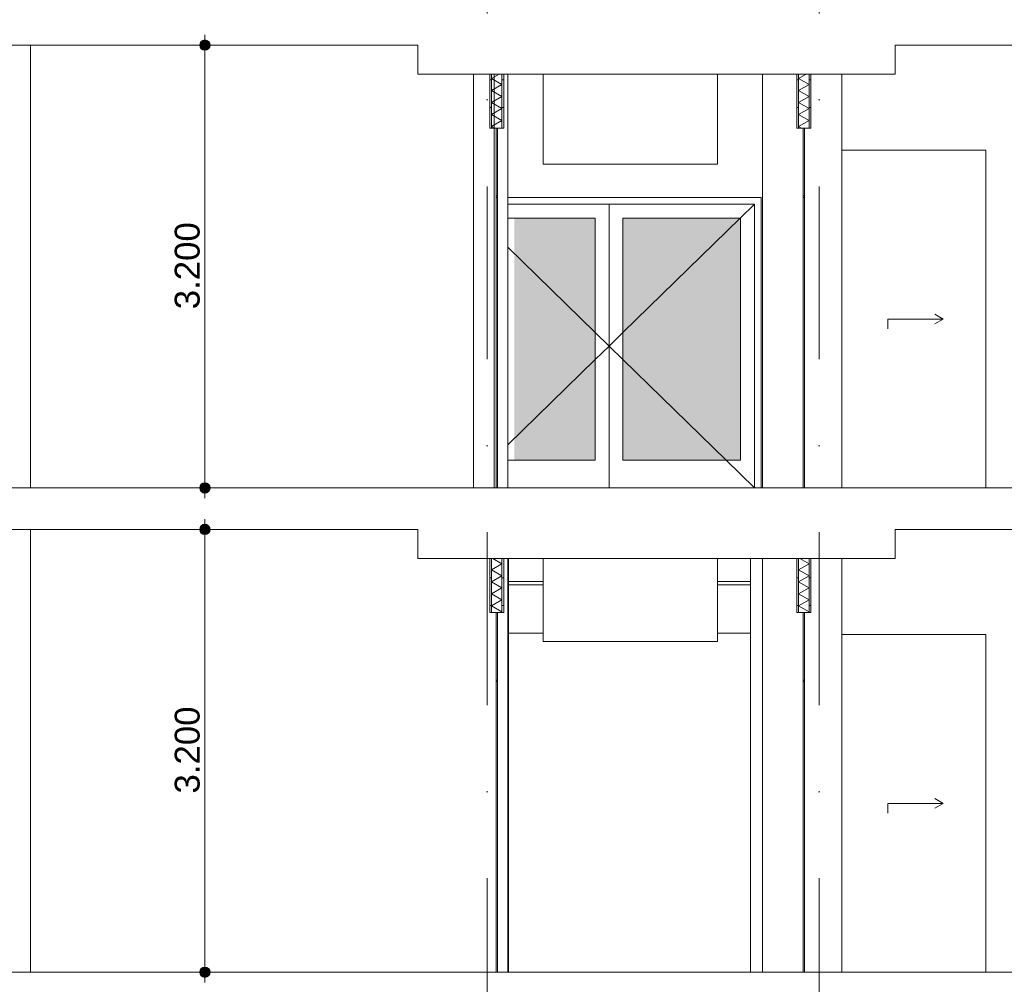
# Model space of a CAD drawing. Header units: millimetres. Extents: x -194 to 1012562, y 0 to 44349.
# Tile 90 of 97: x 939366 to 946484, y 10363 to 17334. Entities that reach past the tile are written whole.
import ezdxf
from ezdxf.enums import TextEntityAlignment as Align

# ---------------------------------------------------------------- set-up
doc = ezdxf.new("R2010")
doc.units = ezdxf.units.MM
doc.header["$MEASUREMENT"] = 0
doc.linetypes.add('streep-punt', pattern=[2500, 1250, -625, 0, -625])
for name, color, linetype in [('21_1 C Buitenwanden', 7, 'Continuous'), ('22 C Binnenwanden', 7, 'Continuous'), ('23 Vloeren', 7, 'Continuous'), ('23 Vloeren Laagscheidingslijnen', 7, 'Continuous'), ('28 Draagconstructies', 7, 'Continuous'), ('57 Luchtbehandeling', 7, 'Continuous'), ('Maatvoering 1_ 100', 7, 'Continuous'), ('Maatvoering 1_ 100 2D arcering', 7, 'Continuous'), ('New_ Deuren', 7, 'Continuous'), ('New_22 C Binnenwanden', 7, 'Continuous'), ('New_22 NC Binnenwanden', 7, 'Continuous'), ('New_22 NC Binnenwanden 2D arcering', 7, 'Continuous'), ('New_22 NC Binnenwanden Doorsnede-arcering', 7, 'Continuous'), ('New_22 NC Binnenwanden Laagscheidingslijnen', 7, 'Continuous'), ('New_28 Draagconstructies', 7, 'Continuous'), ('New_Maatvoering 1_ 100', 7, 'Continuous'), ('Stramien', 7, 'Continuous')]:
    doc.layers.add(name, color=color, linetype=linetype)
doc.styles.add('GENERATED_STYLE_1', font='arial.ttf')
doc.dimstyles.new('GENERATED_STYLE__1', dxfattribs={"dimtxt": 179.999995, "dimasz": 142.5, "dimexe": 0.18, "dimexo": 0.0625, "dimgap": 0, "dimtad": 1, "dimdec": 0, "dimzin": 0, "dimdsep": 46, "dimtxsty": 'GENERATED_STYLE_1', "dimblk": 'ARROWHEAD_11', "dimblk1": 'ARROWHEAD_11', "dimblk2": 'ARROWHEAD_11', "dimcen": 0.09, "dimse1": 1, "dimse2": 1, "dimclrd": 2, "dimclre": 2, "dimclrt": 2, "dimadec": 1, "dimazin": 0, "dimtfac": 1, "dimtdec": 4, "dimtmove": 0, "dimatfit": 3, "dimfxl": 1, "dimtolj": 1, "dimtzin": 0, "dimarcsym": 0})
doc.dimstyles.new('GENERATED_STYLE__3', dxfattribs={"dimtxt": 0.18, "dimasz": 182.4, "dimexe": 0.18, "dimexo": 0.0625, "dimgap": 0, "dimtad": 0, "dimtih": 1, "dimtoh": 1, "dimdec": 4, "dimzin": 0, "dimdsep": 46, "dimcen": 0.09, "dimadec": 0, "dimazin": 0, "dimtfac": 1, "dimtdec": 4, "dimtmove": 0, "dimatfit": 3, "dimldrblk": 'ARROWHEAD_11', "dimfxl": 1, "dimtolj": 1, "dimtzin": 0, "dimarcsym": 0})
pattern_1 = [(3e-14, (955640.84, 6300), (0, 200), [])]

# ---------------------------------------------------------------- blocks, each defined once
blk = doc.blocks.new('Section Element_1951_6', base_point=(955640.8, 6300))
at = {"layer": '21_1 C Buitenwanden', "color": 2, "linetype": 'Continuous', "lineweight": 0}
for p, q in [((939444.9, 17150), (939444.9, 13950)), ((942896.2, 13950), (942896.2, 16940))]:
    blk.add_line(p, q, dxfattribs=at)
blk = doc.blocks.new('Section Element_1958_6', base_point=(955640.8, 6300))
at = {"layer": '23 Vloeren', "color": 2, "linetype": 'Continuous', "lineweight": 0}
for p, q in [((942646.2, 13950), (935644.9, 13950)), ((942244.9, 13650), (935644.9, 13650))]:
    blk.add_line(p, q, dxfattribs=at)
at = {"layer": '23 Vloeren', "color": 2, "linetype": 'Continuous', "lineweight": 0, "flags": 128}
for points in [[(952195.2, 13950), (948816.2, 13950), (945039.9, 13950), (945029.9, 13950), (942820, 13950), (942810, 13950), (942796.2, 13950)], [(952195.2, 13650), (948816.2, 13650), (945694.9, 13650)]]:
    blk.add_lwpolyline(points, dxfattribs=at)
at = {"layer": '23 Vloeren Laagscheidingslijnen', "color": 2, "linetype": 'Continuous', "lineweight": 0}
blk.add_line((942796.2, 13950), (942646.2, 13950), dxfattribs=at)
blk = doc.blocks.new('Section Element_1959_6', base_point=(955640.8, 6300))
at = {"layer": '23 Vloeren', "color": 2, "linetype": 'Continuous', "lineweight": 0}
blk.add_line((942244.9, 17150), (938837.3, 17150), dxfattribs=at)
at = {"layer": '23 Vloeren', "color": 2, "linetype": 'Continuous', "lineweight": 0, "flags": 128}
blk.add_lwpolyline([(952195.2, 17150), (948816.2, 17150), (945694.9, 17150)], dxfattribs=at)
blk = doc.blocks.new('Section Element_1978_6', base_point=(955640.8, 6300))
at = {"layer": 'New_22 C Binnenwanden', "color": 1, "linetype": 'Continuous', "lineweight": 0}
for p, q in [((942646.2, 16940), (942646.2, 13950)), ((942796.2, 16940), (942796.2, 13950))]:
    blk.add_line(p, q, dxfattribs=at)
blk = doc.blocks.new('Section Element_1998_6', base_point=(955640.8, 6300))
at = {"layer": 'New_ Deuren', "color": 1, "linetype": 'Continuous', "lineweight": 0}
for p, q in [((942809.9, 16050), (942809.9, 15609.3)), ((942810, 16050), (942810, 13950)), ((942820, 16050), (942810, 16050)), ((942820, 16050), (942820, 13950)), ((942820.1, 16050), (942820.1, 15989.3)), ((942820.1, 15951.3), (942820.1, 15890.6)), ((942820.1, 15852.6), (942820.1, 15791.9)), ((942820.1, 15753.9), (942820.1, 15693.1)), ((942820.1, 15655.2), (942820.1, 15609.3)), ((942809.9, 13950), (942809.9, 14390.7)), ((942820.1, 14344.8), (942820.1, 14390.7)), ((942820.1, 14246.1), (942820.1, 14306.9)), ((942820.1, 14147.4), (942820.1, 14208.1)), ((942820.1, 14048.7), (942820.1, 14109.4)), ((942820.1, 13950), (942820.1, 14010.7))]:
    blk.add_line(p, q, dxfattribs=at)
at = {"layer": 'New_ Deuren', "color": 2, "linetype": 'Continuous', "lineweight": 0}
for p, q in [((942810, 16050), (942810, 16060)), ((942820, 16060), (942820, 16050))]:
    blk.add_line(p, q, dxfattribs=at)
blk = doc.blocks.new('Section Element_1999_6', base_point=(955640.8, 6300))
at = {"layer": 'New_22 NC Binnenwanden', "color": 1, "linetype": 'Continuous', "lineweight": 0}
for p, q in [((942810, 16550), (942810, 16060)), ((942820, 16550), (942820, 16060)), ((942820, 16060), (942810, 16060))]:
    blk.add_line(p, q, dxfattribs=at)
blk = doc.blocks.new('Section Element_2002_6', base_point=(955640.8, 6300))
at = {"layer": 'New_ Deuren', "color": 1, "linetype": 'Continuous', "lineweight": 0}
for p, q in [((942809.9, 12550), (942809.9, 12109.3)), ((942810, 12550), (942810, 10450)), ((942820, 12550), (942810, 12550)), ((942820, 12550), (942820, 10450)), ((942820.1, 12550), (942820.1, 12489.3)), ((942820.1, 12451.3), (942820.1, 12390.6)), ((942820.1, 12352.6), (942820.1, 12291.9)), ((942820.1, 12253.9), (942820.1, 12193.1)), ((942820.1, 12155.2), (942820.1, 12109.3)), ((942809.9, 10450), (942809.9, 10890.7)), ((942820.1, 10844.8), (942820.1, 10890.7)), ((942820.1, 10746.1), (942820.1, 10806.9)), ((942820.1, 10647.4), (942820.1, 10708.1)), ((942820.1, 10548.7), (942820.1, 10609.4)), ((942820.1, 10450), (942820.1, 10510.7))]:
    blk.add_line(p, q, dxfattribs=at)
at = {"layer": 'New_ Deuren', "color": 2, "linetype": 'Continuous', "lineweight": 0}
for p, q in [((942810, 12550), (942810, 12560)), ((942820, 12560), (942820, 12550))]:
    blk.add_line(p, q, dxfattribs=at)
blk = doc.blocks.new('Section Element_2003_6', base_point=(955640.8, 6300))
at = {"layer": 'New_22 NC Binnenwanden', "color": 1, "linetype": 'Continuous', "lineweight": 0}
for p, q in [((942810, 13050), (942810, 12560)), ((942820, 13050), (942820, 12560)), ((942820, 12560), (942810, 12560))]:
    blk.add_line(p, q, dxfattribs=at)
blk = doc.blocks.new('Section Element_2005_6', base_point=(955640.8, 6300))
at = {"layer": 'New_ Deuren', "color": 1, "linetype": 'Continuous', "lineweight": 0}
for p, q in [((944727.5, 16050), (942896.2, 16050)), ((944727.5, 15983), (944727.5, 16050)), ((943627.5, 16000), (942896.2, 16000)), ((943627.5, 13950), (943627.5, 16000)), ((943627.5, 16000), (944677.5, 16000)), ((944677.5, 16000), (944575, 15900)), ((944677.5, 16000), (944677.5, 15900)), ((944727.5, 13950), (944727.5, 15983)), ((942896.2, 15900), (943527.5, 15900)), ((943527.5, 15900), (943527.5, 14150)), ((944575, 15900), (943727.5, 15072.6)), ((943727.5, 15900), (943727.5, 14150)), ((944577.5, 15900), (943727.5, 15900)), ((944577.5, 14150), (944577.5, 15900)), ((944677.5, 15900), (944677.5, 14150)), ((942896.2, 15688.8), (943527.5, 15072.6)), ((943527.5, 15072.6), (943627.5, 14975)), ((943727.5, 15072.6), (943627.5, 14975)), ((943527.5, 14877.4), (943627.5, 14975)), ((943727.5, 14877.4), (943627.5, 14975)), ((942896.2, 14261.2), (943527.5, 14877.4)), ((944472.6, 14150), (943727.5, 14877.4)), ((943527.5, 14150), (942896.2, 14150)), ((943727.5, 14150), (944577.5, 14150)), ((944677.5, 13950), (944472.6, 14150)), ((944677.5, 14150), (944677.5, 13950))]:
    blk.add_line(p, q, dxfattribs=at)
blk = doc.blocks.new('*X2177', base_point=(955640.8, 6300))
at = {"layer": 'New_22 NC Binnenwanden Doorsnede-arcering', "color": 7, "linetype": 'Continuous', "lineweight": 0}
for p, q in [((942852.5, 13401.4), (942777.5, 13358.1)), ((942852.5, 13401.4), (942785.6, 13440)), ((942852.5, 13314.8), (942777.5, 13358.1)), ((942852.5, 13314.8), (942777.5, 13271.5)), ((942852.5, 13228.2), (942777.5, 13271.5)), ((942852.5, 13228.2), (942777.5, 13184.9)), ((942852.5, 13141.6), (942777.5, 13184.9)), ((942852.5, 13141.6), (942777.5, 13098.3)), ((942852.5, 13055), (942777.5, 13098.3)), ((942852.5, 13055), (942843.8, 13050))]:
    blk.add_line(p, q, dxfattribs=at)
blk = doc.blocks.new('Section Element_2007_6', base_point=(955640.8, 6300))
at = {"layer": 'New_22 NC Binnenwanden Doorsnede-arcering', "linetype": 'Continuous', "lineweight": 0, "true_color": 0x000000}
h = blk.add_hatch(dxfattribs=at)
h.set_pattern_fill('930_Lijnen_vert_200_0006', color=18, style=0, pattern_type=2)
h.set_pattern_definition(pattern_1)
h.paths.add_polyline_path([(942777.5, 13440), (942765, 13440), (942765, 13050), (942777.5, 13050)])
h = blk.add_hatch(dxfattribs=at)
h.set_pattern_fill('930_Lijnen_vert_200_0006', color=18, style=0, pattern_type=2)
h.set_pattern_definition(pattern_1)
h.paths.add_polyline_path([(942865, 13440), (942852.5, 13440), (942852.5, 13050), (942865, 13050)])
at = {"layer": 'New_22 NC Binnenwanden', "color": 1, "linetype": 'Continuous', "lineweight": 0}
for p, q in [((942765, 13440), (942765, 13050)), ((942865, 13440), (942865, 13050))]:
    blk.add_line(p, q, dxfattribs=at)
at = {"layer": 'New_22 NC Binnenwanden', "color": 1, "linetype": 'Continuous', "lineweight": 0, "flags": 128}
for points in [[(942810, 13050), (942777.5, 13050), (942765, 13050)], [(942865, 13050), (942852.5, 13050), (942820, 13050)]]:
    blk.add_lwpolyline(points, dxfattribs=at)
at = {"layer": 'New_22 NC Binnenwanden Laagscheidingslijnen', "color": 1, "linetype": 'Continuous', "lineweight": 0}
for p, q in [((942777.5, 13440), (942777.5, 13050)), ((942852.5, 13440), (942852.5, 13050)), ((942820, 13050), (942810, 13050))]:
    blk.add_line(p, q, dxfattribs=at)
at = {"layer": 'New_22 NC Binnenwanden', "lineweight": 0}
blk.add_blockref('*X2177', (955640.8, 6300), dxfattribs=at)
blk = doc.blocks.new('*X2179', base_point=(955640.8, 6300))
at = {"layer": 'New_22 NC Binnenwanden Doorsnede-arcering', "color": 7, "linetype": 'Continuous', "lineweight": 0}
for p, q in [((942831.5, 16940), (942777.5, 16908.8)), ((942852.5, 16865.5), (942777.5, 16908.8)), ((942852.5, 16865.5), (942777.5, 16822.2)), ((942852.5, 16778.9), (942777.5, 16822.2)), ((942852.5, 16778.9), (942777.5, 16735.6)), ((942852.5, 16692.3), (942777.5, 16735.6)), ((942852.5, 16692.3), (942777.5, 16649)), ((942852.5, 16605.7), (942777.5, 16649)), ((942852.5, 16605.7), (942777.5, 16562.4)), ((942799, 16550), (942777.5, 16562.4))]:
    blk.add_line(p, q, dxfattribs=at)
blk = doc.blocks.new('Section Element_2008_6', base_point=(955640.8, 6300))
at = {"layer": 'New_22 NC Binnenwanden Doorsnede-arcering', "linetype": 'Continuous', "lineweight": 0, "true_color": 0x000000}
h = blk.add_hatch(dxfattribs=at)
h.set_pattern_fill('930_Lijnen_vert_200_0006', color=18, style=0, pattern_type=2)
h.set_pattern_definition(pattern_1)
h.paths.add_polyline_path([(942777.5, 16940), (942765, 16940), (942765, 16550), (942777.5, 16550)])
h = blk.add_hatch(dxfattribs=at)
h.set_pattern_fill('930_Lijnen_vert_200_0006', color=18, style=0, pattern_type=2)
h.set_pattern_definition(pattern_1)
h.paths.add_polyline_path([(942865, 16940), (942852.5, 16940), (942852.5, 16550), (942865, 16550)])
at = {"layer": 'New_22 NC Binnenwanden', "color": 1, "linetype": 'Continuous', "lineweight": 0}
for p, q in [((942765, 16940), (942765, 16550)), ((942865, 16940), (942865, 16550))]:
    blk.add_line(p, q, dxfattribs=at)
at = {"layer": 'New_22 NC Binnenwanden', "color": 1, "linetype": 'Continuous', "lineweight": 0, "flags": 128}
for points in [[(942810, 16550), (942777.5, 16550), (942765, 16550)], [(942865, 16550), (942852.5, 16550), (942820, 16550)]]:
    blk.add_lwpolyline(points, dxfattribs=at)
at = {"layer": 'New_22 NC Binnenwanden Laagscheidingslijnen', "color": 1, "linetype": 'Continuous', "lineweight": 0}
for p, q in [((942777.5, 16940), (942777.5, 16550)), ((942852.5, 16940), (942852.5, 16550)), ((942820, 16550), (942810, 16550))]:
    blk.add_line(p, q, dxfattribs=at)
at = {"layer": 'New_22 NC Binnenwanden', "lineweight": 0}
blk.add_blockref('*X2179', (955640.8, 6300), dxfattribs=at)
blk = doc.blocks.new('Section Element_2009_6', base_point=(955640.8, 6300))
at = {"layer": '23 Vloeren', "color": 2, "linetype": 'Continuous', "lineweight": 0, "flags": 128}
blk.add_lwpolyline([(952194.9, 10450), (948816.2, 10450), (945039.9, 10450), (945029.9, 10450), (942820, 10450), (942810, 10450), (935625, 10450)], dxfattribs=at)
blk = doc.blocks.new('Section Element_2016_6', base_point=(955640.8, 6300))
at = {"layer": '22 C Binnenwanden', "color": 2, "linetype": 'Continuous', "lineweight": 0}
for p, q in [((939444.9, 10450), (939444.9, 13650)), ((942896.2, 10450), (942896.2, 13440))]:
    blk.add_line(p, q, dxfattribs=at)
blk = doc.blocks.new('Section Element_2017_6', base_point=(955640.8, 6300))
at = {"layer": '28 Draagconstructies', "color": 1, "linetype": 'Continuous', "lineweight": 0}
blk.add_line((942899.9, 10450), (942899.9, 13440), dxfattribs=at)
blk = doc.blocks.new('Section Element_2025_6', base_point=(955640.8, 6300))
at = {"layer": 'New_28 Draagconstructies', "color": 1, "linetype": 'Continuous', "lineweight": 0}
for p, q in [((943149.7, 13274), (942899.9, 13274)), ((943149.7, 13250), (942899.9, 13250)), ((944649.9, 13274), (944411.8, 13274)), ((944649.9, 13250), (944411.8, 13250)), ((944649.9, 13274), (944649.9, 13250))]:
    blk.add_line(p, q, dxfattribs=at)
blk = doc.blocks.new('Section Element_2035_6', base_point=(955640.8, 6300))
at = {"layer": 'New_22 NC Binnenwanden', "color": 2, "linetype": 'Continuous', "lineweight": 0}
for p, q in [((942899.9, 12900), (943149.7, 12900)), ((944411.8, 12900), (944649.9, 12900))]:
    blk.add_line(p, q, dxfattribs=at)
blk = doc.blocks.new('Section Element_2036_6', base_point=(955640.8, 6300))
at = {"layer": 'New_22 NC Binnenwanden', "color": 2, "linetype": 'Continuous', "lineweight": 0}
for p, q in [((944649.9, 13274), (944649.9, 13440)), ((944649.9, 10450), (944649.9, 13250))]:
    blk.add_line(p, q, dxfattribs=at)
blk = doc.blocks.new('Section Element_2056_6', base_point=(955640.8, 6300))
at = {"layer": '23 Vloeren', "color": 2, "linetype": 'Continuous', "lineweight": 0}
for p, q in [((942244.9, 13650), (942244.9, 13440)), ((945694.9, 13650), (945694.9, 13440)), ((942765, 13440), (942244.9, 13440)), ((944984.9, 13440), (942865, 13440)), ((945694.9, 13440), (945084.9, 13440))]:
    blk.add_line(p, q, dxfattribs=at)
at = {"layer": '23 Vloeren Laagscheidingslijnen', "color": 2, "linetype": 'Continuous', "lineweight": 0, "flags": 128}
for points in [[(942865, 13440), (942852.5, 13440), (942777.5, 13440), (942765, 13440)], [(945084.9, 13440), (945072.4, 13440), (944997.4, 13440), (944984.9, 13440)]]:
    blk.add_lwpolyline(points, dxfattribs=at)
blk = doc.blocks.new('Section Element_2057_6', base_point=(955640.8, 6300))
at = {"layer": '23 Vloeren', "color": 2, "linetype": 'Continuous', "lineweight": 0}
for p, q in [((942244.9, 17150), (942244.9, 16940)), ((945694.9, 17150), (945694.9, 16940)), ((942646.2, 16940), (942244.9, 16940)), ((944984.9, 16940), (942865, 16940)), ((945694.9, 16940), (945084.9, 16940))]:
    blk.add_line(p, q, dxfattribs=at)
at = {"layer": '23 Vloeren Laagscheidingslijnen', "color": 2, "linetype": 'Continuous', "lineweight": 0, "flags": 128}
for points in [[(942865, 16940), (942852.5, 16940), (942796.2, 16940), (942777.5, 16940), (942765, 16940), (942646.2, 16940)], [(945084.9, 16940), (945072.4, 16940), (944997.4, 16940), (944984.9, 16940)]]:
    blk.add_lwpolyline(points, dxfattribs=at)
blk = doc.blocks.new('Section Element_2086_6', base_point=(955640.8, 6300))
at = {"layer": 'New_ Deuren', "color": 2, "linetype": 'Continuous', "lineweight": 0}
for p, q in [((945029.9, 12550), (945029.9, 12560)), ((945039.9, 12560), (945039.9, 12550))]:
    blk.add_line(p, q, dxfattribs=at)
at = {"layer": 'New_ Deuren', "color": 1, "linetype": 'Continuous', "lineweight": 0}
for p, q in [((945029.9, 12550), (945029.9, 10450)), ((945039.9, 12550), (945029.9, 12550)), ((945039.9, 12550), (945039.9, 10450)), ((945029.8, 11957.8), (945029.8, 11897)), ((945040, 11978.3), (945040, 11500)), ((945029.8, 11859.1), (945029.8, 11798.3)), ((945029.8, 11760.4), (945029.8, 11699.6)), ((945029.8, 11661.7), (945029.8, 11600.9)), ((945029.8, 11563), (945029.8, 11560.7)), ((945029.8, 11560.7), (945029.8, 11500)), ((945029.8, 11439.3), (945029.8, 11500)), ((945040, 11021.7), (945040, 11500)), ((945029.8, 11437), (945029.8, 11439.3)), ((945029.8, 11338.3), (945029.8, 11399.1)), ((945029.8, 11239.6), (945029.8, 11300.4)), ((945029.8, 11140.9), (945029.8, 11201.7)), ((945029.8, 11042.2), (945029.8, 11103))]:
    blk.add_line(p, q, dxfattribs=at)
blk = doc.blocks.new('Section Element_2087_6', base_point=(955640.8, 6300))
at = {"layer": 'New_22 NC Binnenwanden', "color": 1, "linetype": 'Continuous', "lineweight": 0}
for p, q in [((945029.9, 13050), (945029.9, 12560)), ((945039.9, 13050), (945039.9, 12560)), ((945039.9, 12560), (945029.9, 12560))]:
    blk.add_line(p, q, dxfattribs=at)
blk = doc.blocks.new('Section Element_2091_6', base_point=(955640.8, 6300))
at = {"layer": 'New_22 NC Binnenwanden', "color": 2, "linetype": 'Continuous', "lineweight": 0}
blk.add_line((944734.9, 10450), (944734.9, 13440), dxfattribs=at)
blk = doc.blocks.new('Section Element_2092_6', base_point=(955640.8, 6300))
at = {"layer": 'New_22 NC Binnenwanden', "color": 2, "linetype": 'Continuous', "lineweight": 0}
blk.add_line((945309.9, 13440), (945309.9, 10450), dxfattribs=at)
blk = doc.blocks.new('Section Element_2094_6', base_point=(955640.8, 6300))
at = {"layer": 'New_22 NC Binnenwanden', "color": 2, "linetype": 'Continuous', "lineweight": 0}
blk.add_line((944734.9, 13950), (944734.9, 16940), dxfattribs=at)
blk = doc.blocks.new('Section Element_2095_6', base_point=(955640.8, 6300))
at = {"layer": 'New_22 NC Binnenwanden', "color": 2, "linetype": 'Continuous', "lineweight": 0}
blk.add_line((945309.9, 16940), (945309.9, 13950), dxfattribs=at)
blk = doc.blocks.new('Section Element_2096_6', base_point=(955640.8, 6300))
at = {"layer": 'New_ Deuren', "color": 2, "linetype": 'Continuous', "lineweight": 0}
for p, q in [((945029.9, 16050), (945029.9, 16060)), ((945039.9, 16060), (945039.9, 16050))]:
    blk.add_line(p, q, dxfattribs=at)
at = {"layer": 'New_ Deuren', "color": 1, "linetype": 'Continuous', "lineweight": 0}
for p, q in [((945029.9, 16050), (945029.9, 13950)), ((945039.9, 16050), (945029.9, 16050)), ((945039.9, 16050), (945039.9, 13950)), ((945029.8, 15457.8), (945029.8, 15397)), ((945040, 15478.3), (945040, 15000)), ((945029.8, 15359.1), (945029.8, 15298.3)), ((945029.8, 15260.4), (945029.8, 15199.6)), ((945029.8, 15161.7), (945029.8, 15100.9)), ((945029.8, 15063), (945029.8, 15060.7)), ((945029.8, 15060.7), (945029.8, 15000)), ((945029.8, 14939.3), (945029.8, 15000)), ((945040, 14521.7), (945040, 15000)), ((945029.8, 14937), (945029.8, 14939.3)), ((945029.8, 14838.3), (945029.8, 14899.1)), ((945029.8, 14739.6), (945029.8, 14800.4)), ((945029.8, 14640.9), (945029.8, 14701.7)), ((945029.8, 14542.2), (945029.8, 14603))]:
    blk.add_line(p, q, dxfattribs=at)
blk = doc.blocks.new('Section Element_2097_6', base_point=(955640.8, 6300))
at = {"layer": 'New_22 NC Binnenwanden', "color": 1, "linetype": 'Continuous', "lineweight": 0}
for p, q in [((945029.9, 16550), (945029.9, 16060)), ((945039.9, 16550), (945039.9, 16060)), ((945039.9, 16060), (945029.9, 16060))]:
    blk.add_line(p, q, dxfattribs=at)
blk = doc.blocks.new('*X2277', base_point=(955640.8, 6300))
at = {"layer": 'New_22 NC Binnenwanden Doorsnede-arcering', "color": 7, "linetype": 'Continuous', "lineweight": 0}
for p, q in [((945072.4, 13401.4), (944997.4, 13358.1)), ((945072.4, 13401.4), (945005.6, 13440)), ((945072.4, 13314.8), (944997.4, 13358.1)), ((945072.4, 13314.8), (944997.4, 13271.5)), ((945072.4, 13228.2), (944997.4, 13271.5)), ((945072.4, 13228.2), (944997.4, 13184.9)), ((945072.4, 13141.6), (944997.4, 13184.9)), ((945072.4, 13141.6), (944997.4, 13098.3)), ((945072.4, 13055), (944997.4, 13098.3)), ((945072.4, 13055), (945063.8, 13050))]:
    blk.add_line(p, q, dxfattribs=at)
blk = doc.blocks.new('Section Element_2100_6', base_point=(955640.8, 6300))
at = {"layer": 'New_22 NC Binnenwanden Doorsnede-arcering', "linetype": 'Continuous', "lineweight": 0, "true_color": 0x000000}
h = blk.add_hatch(dxfattribs=at)
h.set_pattern_fill('930_Lijnen_vert_200_0006', color=18, style=0, pattern_type=2)
h.set_pattern_definition(pattern_1)
h.paths.add_polyline_path([(944997.4, 13440), (944984.9, 13440), (944984.9, 13050), (944997.4, 13050)])
h = blk.add_hatch(dxfattribs=at)
h.set_pattern_fill('930_Lijnen_vert_200_0006', color=18, style=0, pattern_type=2)
h.set_pattern_definition(pattern_1)
h.paths.add_polyline_path([(945084.9, 13440), (945072.4, 13440), (945072.4, 13050), (945084.9, 13050)])
at = {"layer": 'New_22 NC Binnenwanden', "color": 1, "linetype": 'Continuous', "lineweight": 0}
for p, q in [((944984.9, 13440), (944984.9, 13050)), ((945084.9, 13440), (945084.9, 13050))]:
    blk.add_line(p, q, dxfattribs=at)
at = {"layer": 'New_22 NC Binnenwanden', "color": 1, "linetype": 'Continuous', "lineweight": 0, "flags": 128}
for points in [[(945029.9, 13050), (944997.4, 13050), (944984.9, 13050)], [(945084.9, 13050), (945072.4, 13050), (945039.9, 13050)]]:
    blk.add_lwpolyline(points, dxfattribs=at)
at = {"layer": 'New_22 NC Binnenwanden Laagscheidingslijnen', "color": 1, "linetype": 'Continuous', "lineweight": 0}
for p, q in [((944997.4, 13440), (944997.4, 13050)), ((945072.4, 13440), (945072.4, 13050)), ((945039.9, 13050), (945029.9, 13050))]:
    blk.add_line(p, q, dxfattribs=at)
at = {"layer": 'New_22 NC Binnenwanden', "lineweight": 0}
blk.add_blockref('*X2277', (955640.8, 6300), dxfattribs=at)
blk = doc.blocks.new('*X2279', base_point=(955640.8, 6300))
at = {"layer": 'New_22 NC Binnenwanden Doorsnede-arcering', "color": 7, "linetype": 'Continuous', "lineweight": 0}
for p, q in [((945051.4, 16940), (944997.4, 16908.8)), ((945072.4, 16865.5), (944997.4, 16908.8)), ((945072.4, 16865.5), (944997.4, 16822.2)), ((945072.4, 16778.9), (944997.4, 16822.2)), ((945072.4, 16778.9), (944997.4, 16735.6)), ((945072.4, 16692.3), (944997.4, 16735.6)), ((945072.4, 16692.3), (944997.4, 16649)), ((945072.4, 16605.7), (944997.4, 16649)), ((945072.4, 16605.7), (944997.4, 16562.4)), ((945018.9, 16550), (944997.4, 16562.4))]:
    blk.add_line(p, q, dxfattribs=at)
blk = doc.blocks.new('Section Element_2101_6', base_point=(955640.8, 6300))
at = {"layer": 'New_22 NC Binnenwanden Doorsnede-arcering', "linetype": 'Continuous', "lineweight": 0, "true_color": 0x000000}
h = blk.add_hatch(dxfattribs=at)
h.set_pattern_fill('930_Lijnen_vert_200_0006', color=18, style=0, pattern_type=2)
h.set_pattern_definition(pattern_1)
h.paths.add_polyline_path([(944997.4, 16940), (944984.9, 16940), (944984.9, 16550), (944997.4, 16550)])
h = blk.add_hatch(dxfattribs=at)
h.set_pattern_fill('930_Lijnen_vert_200_0006', color=18, style=0, pattern_type=2)
h.set_pattern_definition(pattern_1)
h.paths.add_polyline_path([(945084.9, 16940), (945072.4, 16940), (945072.4, 16550), (945084.9, 16550)])
at = {"layer": 'New_22 NC Binnenwanden', "color": 1, "linetype": 'Continuous', "lineweight": 0}
for p, q in [((944984.9, 16940), (944984.9, 16550)), ((945084.9, 16940), (945084.9, 16550))]:
    blk.add_line(p, q, dxfattribs=at)
at = {"layer": 'New_22 NC Binnenwanden', "color": 1, "linetype": 'Continuous', "lineweight": 0, "flags": 128}
for points in [[(945029.9, 16550), (944997.4, 16550), (944984.9, 16550)], [(945084.9, 16550), (945072.4, 16550), (945039.9, 16550)]]:
    blk.add_lwpolyline(points, dxfattribs=at)
at = {"layer": 'New_22 NC Binnenwanden Laagscheidingslijnen', "color": 1, "linetype": 'Continuous', "lineweight": 0}
for p, q in [((944997.4, 16940), (944997.4, 16550)), ((945072.4, 16940), (945072.4, 16550)), ((945039.9, 16550), (945029.9, 16550))]:
    blk.add_line(p, q, dxfattribs=at)
at = {"layer": 'New_22 NC Binnenwanden', "lineweight": 0}
blk.add_blockref('*X2279', (955640.8, 6300), dxfattribs=at)
blk = doc.blocks.new('Section Element_2111_6', base_point=(955640.8, 6300))
at = {"layer": '57 Luchtbehandeling', "color": 1, "linetype": 'Continuous', "lineweight": 0}
for p, q in [((943149.7, 12840), (943149.7, 13440)), ((944411.8, 12840), (944411.8, 13440)), ((943149.7, 12840), (944411.8, 12840))]:
    blk.add_line(p, q, dxfattribs=at)
blk = doc.blocks.new('Section Element_2112_6', base_point=(955640.8, 6300))
at = {"layer": '57 Luchtbehandeling', "color": 1, "linetype": 'Continuous', "lineweight": 0}
for p, q in [((943149.7, 16290), (943149.7, 16940)), ((944411.8, 16290), (944411.8, 16940)), ((943149.7, 16290), (944411.8, 16290))]:
    blk.add_line(p, q, dxfattribs=at)
blk = doc.blocks.new('Section Element_2115_6', base_point=(955640.8, 6300))
at = {"layer": 'New_ Deuren', "color": 2, "linetype": 'Continuous', "lineweight": 0}
for p, q in [((945309.9, 12890), (946349.9, 12890)), ((946349.9, 12890), (946349.9, 10450))]:
    blk.add_line(p, q, dxfattribs=at)
at = {"layer": 'New_ Deuren', "color": 1, "linetype": 'Continuous', "lineweight": 0}
for p, q in [((946042.4, 11670), (945981.8, 11705)), ((945642.4, 11670), (946042.4, 11670)), ((945642.4, 11670), (945642.4, 11600)), ((946042.4, 11670), (945981.8, 11635))]:
    blk.add_line(p, q, dxfattribs=at)
blk = doc.blocks.new('Section Element_2116_6', base_point=(955640.8, 6300))
at = {"layer": 'New_ Deuren', "color": 2, "linetype": 'Continuous', "lineweight": 0}
for p, q in [((945309.9, 16390), (946349.9, 16390)), ((946349.9, 16390), (946349.9, 13950))]:
    blk.add_line(p, q, dxfattribs=at)
at = {"layer": 'New_ Deuren', "color": 1, "linetype": 'Continuous', "lineweight": 0}
for p, q in [((945642.4, 15170), (946042.4, 15170)), ((945642.4, 15170), (945642.4, 15100)), ((946042.4, 15170), (945981.8, 15205)), ((946042.4, 15170), (945981.8, 15135))]:
    blk.add_line(p, q, dxfattribs=at)
blk = doc.blocks.new('*D2311', base_point=(955640.8, 6300))
at = {"layer": 'Maatvoering 1_ 100 2D arcering', "linetype": 'Continuous', "lineweight": 0}
for points in [[(940668.1, 17150), (940671, 17135.6), (940679.1, 17123.5), (940691.3, 17115.4), (940705.6, 17112.5), (940720, 17115.4), (940732.1, 17123.5), (940740.2, 17135.6), (940743.1, 17150), (940740.2, 17164.4), (940732.1, 17176.5), (940720, 17184.6), (940705.6, 17187.5), (940691.3, 17184.6), (940679.1, 17176.5), (940671, 17164.4)], [(940668.1, 13950), (940671, 13935.6), (940679.1, 13923.5), (940691.3, 13915.4), (940705.6, 13912.5), (940720, 13915.4), (940732.1, 13923.5), (940740.2, 13935.6), (940743.1, 13950), (940740.2, 13964.4), (940732.1, 13976.5), (940720, 13984.6), (940705.6, 13987.5), (940691.3, 13984.6), (940679.1, 13976.5), (940671, 13964.4)]]:
    blk.add_hatch(color=1, dxfattribs=at).paths.add_polyline_path(points)
at = {"layer": 'Maatvoering 1_ 100', "color": 2, "linetype": 'Continuous', "lineweight": 0}
for p, q in [((940705.6, 17187.5), (940705.6, 17225)), ((940668.1, 17150), (940565, 17150)), ((940705.6, 13987.5), (940705.6, 17112.5)), ((940846.2, 17150), (940743.1, 17150)), ((940668.1, 13950), (940565, 13950)), ((940705.6, 13875), (940705.6, 13912.5)), ((940846.2, 13950), (940743.1, 13950))]:
    blk.add_line(p, q, dxfattribs=at)
at = {"layer": 'Maatvoering 1_ 100', "color": 1, "linetype": 'Continuous', "lineweight": 0}
for centre in [(940705.6, 17150), (940705.6, 13950)]:
    blk.add_circle(centre, 37.5, dxfattribs=at)
at = {"layer": 'Maatvoering 1_ 100', "color": 2, "lineweight": 0, "insert": (940669.6, 15241.1), "char_height": 180, "attachment_point": 7, "rotation": 90, "style": 'GENERATED_STYLE_1'}
blk.add_mtext('\\A1;{\\pql;\\fArial|b0|i0|c0|p0;\\W1.000000;3.200}', dxfattribs=at)
blk = doc.blocks.new('ARROWHEAD_11')
at = {"color": 0, "linetype": 'Continuous', "lineweight": 0}
blk.add_line((0, 0), (-1, 0), dxfattribs=at)
at = {"color": 0, "linetype": 'Continuous', "lineweight": 0, "const_width": 0.25, "flags": 128}
blk.add_lwpolyline([(-0.125, 0, 1), (0.125, 0, 1)], format="xyb", close=True, dxfattribs=at)
blk = doc.blocks.new('*D2312', base_point=(955640.8, 6300))
at = {"layer": 'Maatvoering 1_ 100 2D arcering', "linetype": 'Continuous', "lineweight": 0}
for points in [[(940668.1, 13650), (940671, 13635.6), (940679.1, 13623.5), (940691.3, 13615.4), (940705.6, 13612.5), (940720, 13615.4), (940732.1, 13623.5), (940740.2, 13635.6), (940743.1, 13650), (940740.2, 13664.4), (940732.1, 13676.5), (940720, 13684.6), (940705.6, 13687.5), (940691.3, 13684.6), (940679.1, 13676.5), (940671, 13664.4)], [(940668.1, 10450), (940671, 10435.6), (940679.1, 10423.5), (940691.3, 10415.4), (940705.6, 10412.5), (940720, 10415.4), (940732.1, 10423.5), (940740.2, 10435.6), (940743.1, 10450), (940740.2, 10464.4), (940732.1, 10476.5), (940720, 10484.6), (940705.6, 10487.5), (940691.3, 10484.6), (940679.1, 10476.5), (940671, 10464.4)]]:
    blk.add_hatch(color=1, dxfattribs=at).paths.add_polyline_path(points)
at = {"layer": 'Maatvoering 1_ 100', "color": 2, "linetype": 'Continuous', "lineweight": 0}
for p, q in [((940705.6, 13687.5), (940705.6, 13725)), ((940668.1, 13650), (940565, 13650)), ((940705.6, 10487.5), (940705.6, 13612.5)), ((940846.2, 13650), (940743.1, 13650)), ((940668.1, 10450), (940565, 10450)), ((940705.6, 10375), (940705.6, 10412.5)), ((940846.2, 10450), (940743.1, 10450))]:
    blk.add_line(p, q, dxfattribs=at)
at = {"layer": 'Maatvoering 1_ 100', "color": 1, "linetype": 'Continuous', "lineweight": 0}
for centre in [(940705.6, 13650), (940705.6, 10450)]:
    blk.add_circle(centre, 37.5, dxfattribs=at)
at = {"layer": 'Maatvoering 1_ 100', "color": 2, "lineweight": 0, "insert": (940669.6, 11741.1), "char_height": 180, "attachment_point": 7, "rotation": 90, "style": 'GENERATED_STYLE_1'}
blk.add_mtext('\\A1;{\\pql;\\fArial|b0|i0|c0|p0;\\W1.000000;3.200}', dxfattribs=at)
blk = doc.blocks.new('Standard grid marker[104]_6', base_point=(942744.9, 32130))
at = {"layer": 'Stramien', "color": 1, "linetype": 'streep-punt', "lineweight": 0}
blk.add_line((942744.9, 31130), (942744.9, 2000), dxfattribs=at)
at = {"layer": 'Stramien', "color": 2, "lineweight": 0, "style": 'GENERATED_STYLE_1'}
blk.add_attdef('AC_MarkerText_1', text='', height=350, rotation=360, dxfattribs=at).set_placement((942744.9, 675), align=Align.TOP_CENTER)
blk = doc.blocks.new('Standard grid marker[105]_6', base_point=(945144.9, 32130))
at = {"layer": 'Stramien', "color": 1, "linetype": 'streep-punt', "lineweight": 0}
blk.add_line((945144.9, 31130), (945144.9, 2000), dxfattribs=at)
at = {"layer": 'Stramien', "color": 2, "lineweight": 0, "style": 'GENERATED_STYLE_1'}
blk.add_attdef('AC_MarkerText_1', text='', height=350, rotation=360, dxfattribs=at).set_placement((945144.9, 675), align=Align.TOP_CENTER)

msp = doc.modelspace()

# ---------------------------------------------------------------- hatches: boundary and pattern name
at = {"layer": 'New_22 NC Binnenwanden 2D arcering', "linetype": 'Continuous', "lineweight": 0, "true_color": 0x353d3f}
for points in [[(942941.2, 14150), (943527.5, 14150), (943527.5, 15900), (942941.2, 15900)], [(943727.5, 14150), (944577.5, 14150), (944577.5, 15900), (943727.5, 15900)]]:
    msp.add_hatch(color=250, dxfattribs=at).paths.add_polyline_path(points)

# ---------------------------------------------------------------- block references
at = {"layer": '21_1 C Buitenwanden', "lineweight": 0}
msp.add_blockref('Section Element_1951_6', (955640.8, 6300), dxfattribs=at)
at = {"layer": '22 C Binnenwanden', "lineweight": 0}
msp.add_blockref('Section Element_2016_6', (955640.8, 6300), dxfattribs=at)
at = {"layer": '23 Vloeren', "lineweight": 0}
for name in ['Section Element_1959_6', 'Section Element_2057_6', 'Section Element_1958_6', 'Section Element_2056_6', 'Section Element_2009_6']:
    msp.add_blockref(name, (955640.8, 6300), dxfattribs=at)
at = {"layer": '28 Draagconstructies', "lineweight": 0}
msp.add_blockref('Section Element_2017_6', (955640.8, 6300), dxfattribs=at)
at = {"layer": '57 Luchtbehandeling', "lineweight": 0}
for name in ['Section Element_2112_6', 'Section Element_2111_6']:
    msp.add_blockref(name, (955640.8, 6300), dxfattribs=at)
at = {"layer": 'New_ Deuren', "lineweight": 0}
for name in ['Section Element_2116_6', 'Section Element_1998_6', 'Section Element_2005_6', 'Section Element_2096_6', 'Section Element_2115_6', 'Section Element_2002_6', 'Section Element_2086_6']:
    msp.add_blockref(name, (955640.8, 6300), dxfattribs=at)
at = {"layer": 'New_22 C Binnenwanden', "lineweight": 0}
msp.add_blockref('Section Element_1978_6', (955640.8, 6300), dxfattribs=at)
at = {"layer": 'New_22 NC Binnenwanden', "lineweight": 0}
for name in ['Section Element_2008_6', 'Section Element_2094_6', 'Section Element_2101_6', 'Section Element_2095_6', 'Section Element_1999_6', 'Section Element_2097_6', 'Section Element_2007_6', 'Section Element_2036_6', 'Section Element_2091_6', 'Section Element_2100_6', 'Section Element_2092_6', 'Section Element_2003_6', 'Section Element_2087_6', 'Section Element_2035_6']:
    msp.add_blockref(name, (955640.8, 6300), dxfattribs=at)
at = {"layer": 'New_28 Draagconstructies', "lineweight": 0}
msp.add_blockref('Section Element_2025_6', (955640.8, 6300), dxfattribs=at)
at = {"layer": 'Stramien', "color": 1, "linetype": 'Continuous', "lineweight": 0}
for name, p in [('Standard grid marker[104]_6', (942744.9, 32130)), ('Standard grid marker[105]_6', (945144.9, 32130))]:
    msp.add_blockref(name, p, dxfattribs=at)

# ---------------------------------------------------------------- dimensions: what is measured, and where the dimension line sits
at = {"layer": 'Maatvoering 1_ 100', "color": 2, "linetype": 'Continuous', "lineweight": 0}
for base, p1, p2, picture, middle in [((940705.6, 17150), (935644.9, 13950), (935645, 17150), '*D2311', (940579.6, 15542.6)), ((940705.6, 13650), (943910, 10450), (935644.9, 13650), '*D2312', (940579.6, 12042.6))]:
    dim = msp.add_linear_dim(base=base, p1=p1, p2=p2, angle=90, dimstyle='GENERATED_STYLE__1', dxfattribs=at)
    dim.commit()
    dim.dimension.update_dxf_attribs({"geometry": picture, "text_midpoint": middle, "dimtype": 160, "text_rotation": 90})

# ---------------------------------------------------------------- leaders
at = {"layer": 'New_Maatvoering 1_ 100', "color": 9, "linetype": 'Continuous', "lineweight": 0, "annotation_type": 0, "has_hookline": 1, "hookline_direction": 1, "text_width": 3074.9}
msp.add_leader([(947553, 16685.8), (947550.8, 19353.6), (947550.8, 19353.6)], dimstyle='GENERATED_STYLE__3', dxfattribs=at)

doc.saveas('drawing.dxf')
